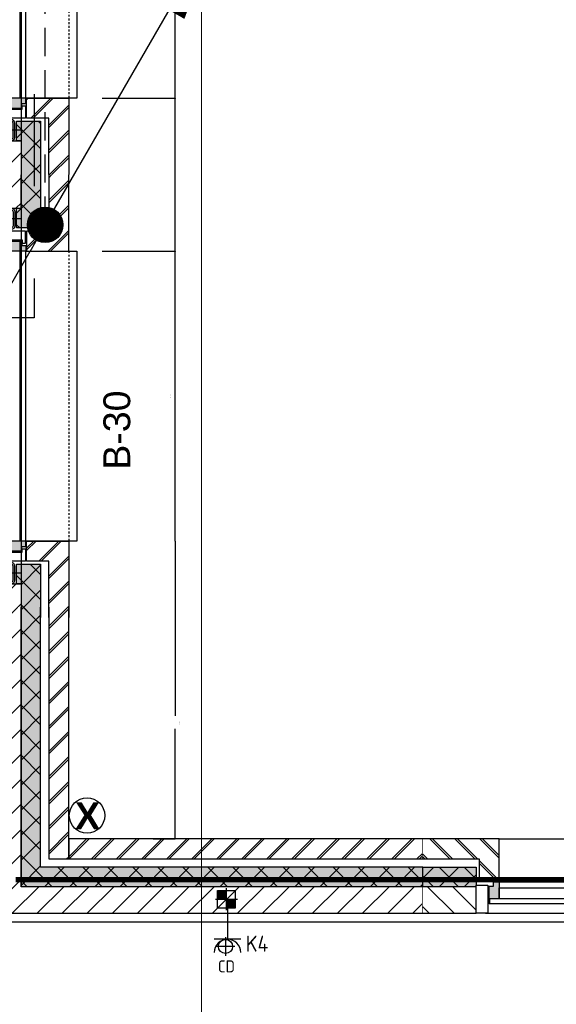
# Model space of a CAD drawing. Header units: millimetres. Extents: x -38031 to 110605, y -30229 to 92226.
# Tile 80 of 256: x 19582 to 22615, y 24967 to 30525. Entities that reach past the tile are written whole.
import ezdxf
from ezdxf.enums import TextEntityAlignment as Align

# ---------------------------------------------------------------- set-up
doc = ezdxf.new("R2010")
doc.units = ezdxf.units.MM
doc.header["$LTSCALE"] = 50
doc.set_wipeout_variables(frame=1)
for name, pattern in [('HIDDEN', [9.525, 6.35, -3.175]), ('HIDDEN2', [4.7625, 3.175, -1.5875]), ('STYLE_01', [0.41664, 0.20828, -0.20836]), ('STYLE_07', [1.875, 0.625, -0.20828, 0.625, -0.20836, 0.06943, -0.13893])]:
    doc.linetypes.add(name, pattern=pattern)
for name, color, linetype in [('AL$1A---_ALGEMEEN', 8, 'Continuous'), ('AL------_MAATV', 200, 'Continuous'), ('AL------_SPARING', 2, 'Continuous'), ('AM$1A---_ARCERING', 8, 'Continuous'), ('AT$1A---_TEKST025', 8, 'Continuous'), ('AT$1A---_TEKST100', 8, 'Continuous'), ('BOUWKUNDIG', 8, 'Continuous'), ('brandscheiding', 5, 'HIDDEN'), ('EL6121--', 3, 'Continuous'), ('EL6222--', 3, 'Continuous')]:
    doc.layers.add(name, color=color, linetype=linetype)
doc.layers.add('stramien', color=1, linetype='Continuous', lineweight=15)
doc.styles.add('Arial', font='ARIAL.TTF')
doc.styles.add('Arial (bold)', font='ARIALBD.TTF')
doc.styles.add('BURO-018', font='iso.shx', dxfattribs={"height": 90})
doc.dimstyles.new('VyA', dxfattribs={"dimtxt": 2.272868, "dimasz": 2.120801, "dimexe": 1.5, "dimexo": 1.59, "dimgap": 0.5, "dimtad": 1, "dimdec": 0, "dimzin": 11, "dimtxsty": 'Arial', "dimblk": 'VW_SLASH', "dimcen": 0, "dimdle": 1, "dimazin": 0, "dimtfac": 0.8, "dimtdec": 0, "dimtix": 1, "dimtmove": 0, "dimatfit": 0, "dimldrblk": 'VW_FILLEDARROW', "dimfxl": 0, "dimfrac": 2, "dimtolj": 1, "dimtzin": 11, "dimarcsym": 0})
pattern_1 = [(135, (0, 0), (70.7107, 70.7107), []), (45, (299.34, -299.34), (70.7107, -70.7107), [])]
pattern_2 = [(45, (0, 0), (70.7107, -70.7107), []), (45, (7.07, -7.07), (70.7107, -70.7107), [])]
pattern_3 = [(45, (0, 0), (70.7107, -70.7107), [])]
pattern_4 = [(45, (0, 0), (1.41421356, -1.41421356), []), (45, (0.1414, -0.1414), (1.41421356, -1.41421356), [])]

# ---------------------------------------------------------------- blocks, each defined once
blk = doc.blocks.new('111304')
at = {"color": 0, "linetype": 'Continuous'}
for p, q in [((-1.5, 4.5), (1.5, 4.5)), ((0, 1), (0, 4.5))]:
    blk.add_line(p, q, dxfattribs=at)
blk.add_arc((0, 6), 1.5, 180, 0, dxfattribs=at)
at = {"color": 0, "linetype": 'Continuous', "style": 'BURO-018'}
for tag, p in [('E_GKAST', (0, 11.5)), ('E_GROEP', (0, 8.5)), ('E_SGROEP', (4.5, 8.5))]:
    blk.add_attdef(tag, text='', height=1.8, dxfattribs=at).set_placement(p, align=Align.MIDDLE)
at = {"color": 0, "linetype": 'Continuous', "style": 'BURO-018', "flags": 1}
for tag, p in [('E_VERMCODE', (13, 8.5)), ('E_MATCODE', (0, 0))]:
    blk.add_attdef(tag, text='', height=1.8, dxfattribs=at).set_placement(p, align=Align.MIDDLE)
blk = doc.blocks.new('E00170')
at = {"color": 0, "linetype": 'Continuous'}
for q in [(5, 8.66), (-5, -8.66)]:
    blk.add_line((0, 0), q, dxfattribs=at)
for points in [[(5, 8.66, 0, 1, 0), (3.5, 6.062, 1, 1, 0)], [(-5, -8.66, 0, 1, 0), (-3.5, -6.062, 1, 1, 0)]]:
    blk.add_lwpolyline(points, format="xyseb", dxfattribs=at)
at = {"color": 0, "const_width": 0.5}
blk.add_lwpolyline([(-0.25, 0, 1), (0.25, 0, 1)], format="xyb", close=True, dxfattribs=at)
at = {"color": 0, "linetype": 'Continuous'}
blk.add_circle((0, 0), 0.5, dxfattribs=at)
blk = doc.blocks.new('Centraaldoos')
at = {"color": 1, "linetype": 'Continuous'}
for p, q in [((-2, 0), (2, 0)), ((0, -2), (0, 2))]:
    blk.add_line(p, q, dxfattribs=at)
at = {"color": 0, "linetype": 'Continuous'}
blk.add_circle((0, 0), 1.5, dxfattribs=at)
at = {"color": 0, "linetype": 'Continuous', "style": 'BURO-018'}
blk.add_attdef('AL_POSNR', text='', height=1.8, dxfattribs=at).set_placement((0, 3), align=Align.CENTER)
at = {"color": 0, "linetype": 'Continuous', "style": 'BURO-018', "flags": 1}
blk.add_attdef('AL_OMS', (0, 0), '', height=1.8, dxfattribs=at)
at = {"layer": 'AL------_MAATV', "style": 'BURO-018'}
blk.add_text('CD', height=2.531, rotation=180, dxfattribs=at).set_placement((1.61, 5.48))
blk = doc.blocks.new('Sparing 100x100')
at = {"color": 1, "linetype": 'Continuous'}
for p, q in [((0, -2.5), (0, 2.5)), ((-2.5, 0), (2.5, 0))]:
    blk.add_line(p, q, dxfattribs=at)
at = {"color": 0, "linetype": 'Continuous'}
for p, q in [((-2, 2), (2, 2)), ((-2, -2), (-2, 2)), ((2, 2), (2, -2)), ((2, -2), (-2, -2))]:
    blk.add_line(p, q, dxfattribs=at)
for points in [[(-2, 2), (0, 2), (-2, 0), (0, 0)], [(0, 0), (2, 0), (0, -2), (2, -2)]]:
    blk.add_solid(points, dxfattribs=at)
at = {"color": 0, "linetype": 'Continuous', "style": 'BURO-018'}
blk.add_attdef('AL_POSNR', text='', height=1.8, dxfattribs=at).set_placement((0, 3), align=Align.CENTER)
at = {"color": 0, "linetype": 'Continuous', "style": 'BURO-018', "flags": 1}
blk.add_attdef('AL_OMS', (0, 0), '', height=1.8, dxfattribs=at)
blk = doc.blocks.new('st.k-120x120')
at = {"layer": 'AM$1A---_ARCERING', "linetype": 'Continuous', "lineweight": 0}
h = blk.add_hatch(color=256, dxfattribs=at)
edge = h.paths.add_edge_path()
edge.add_line((-40, -60), (40, -60))
edge.add_arc((40, -40), 20, 270, 360)
edge.add_line((60, -40), (60, 40))
edge.add_arc((40, 40), 20, 0, 90)
edge.add_line((40, 60), (-40, 60))
edge.add_arc((-40, 40), 20, 90, 180)
edge.add_line((-60, 40), (-60, -40))
edge.add_arc((-40, -40), 20, 180, 270)
edge = h.paths.add_edge_path(flags=16)
edge.add_line((-40, -50), (40, -50))
edge.add_arc((40, -40), 10, 270, 360)
edge.add_line((50, -40), (50, 40))
edge.add_arc((40, 40), 10, 0, 90)
edge.add_line((40, 50), (-40, 50))
edge.add_arc((-40, 40), 10, 90, 180)
edge.add_line((-50, 40), (-50, -40))
edge.add_arc((-40, -40), 10, 180, 270)
at = {"layer": 'AL$1A---_ALGEMEEN', "color": 0}
for p, q in [((0, 100), (0, -100)), ((-100, 0), (100, 0))]:
    blk.add_line(p, q, dxfattribs=at)
at = {"layer": 'AL$1A---_ALGEMEEN', "color": 0, "flags": 128}
blk.add_lwpolyline([(-40, -60), (40, -60, 0.414214), (60, -40), (60, 40, 0.414214), (40, 60), (-40, 60, 0.414214), (-60, 40), (-60, -40, 0.414214), (-40, -60, 0.414214)], format="xyb", dxfattribs=at)
blk.add_lwpolyline([(-40, -50), (40, -50, 0.414214), (50, -40), (50, 40, 0.414214), (40, 50), (-40, 50, 0.414214), (-50, 40), (-50, -40, 0.414214)], format="xyb", close=True, dxfattribs=at)
blk = doc.blocks.new('zijdetail kozijn midden')
at = {"color": 0}
blk.add_wipeout([(113, -117), (63, -117), (63, -25), (44, -25), (44, -7), (113, -7), (113, -25), (113, -57), (113, -71.9)], dxfattribs=at).dxf.layer = 'AL$1A---_ALGEMEEN'
at = {"layer": 'AM$1A---_ARCERING', "linetype": 'Continuous', "lineweight": 0}
blk.add_hatch(color=256, dxfattribs=at).paths.add_polyline_path([(54.2, -100), (54.2, -128), (56, -128), (56, -28), (31, -28), (31, -5), (0, -5), (0, -100), (22, -100)])
at = {"layer": 'AL$1A---_ALGEMEEN', "color": 0}
for points in [[(54.2, -100), (54.2, -128), (56, -128), (56, -28), (31, -28), (31, -5), (0, -5), (0, -100), (22, -100)], [(113, -117), (63, -117), (63, -25), (44, -25), (44, -7), (113, -7), (113, -25), (113, -57), (113, -71.9)]]:
    blk.add_lwpolyline(points, close=True, dxfattribs=at)
blk = doc.blocks.new('31x_alu-1e-mk125a-p')
at = {"layer": 'AM$1A---_ARCERING', "linetype": 'Continuous', "lineweight": 0}
for points in [[(-160, 1767), (-270, 1767), (-295, 1767), (-295, 1878.5), (-270, 1878.5), (-270, 2068.5), (-160, 2068.5)], [(-270, -241.5), (-295, -241.5), (-295, -130), (-270, -130), (-160, -130), (-160, -431.5), (-270, -431.5)]]:
    blk.add_hatch(color=256, dxfattribs=at).paths.add_polyline_path(points)
at = {"layer": 'AM$1A---_ARCERING', "linetype": 'Continuous', "lineweight": 5}
h = blk.add_hatch(dxfattribs=at)
h.set_pattern_fill('ISOLATIE', color=256, style=0, pattern_type=2)
h.set_pattern_definition(pattern_1)
h.paths.add_polyline_path([(-160, 1767), (-270, 1767), (-295, 1767), (-295, 1878.5), (-270, 1878.5), (-270, 2068.5), (-160, 2068.5)])
h = blk.add_hatch(dxfattribs=at)
h.set_pattern_fill('ISOLATIE', color=256, style=0, pattern_type=2)
h.set_pattern_definition(pattern_1)
h.paths.add_polyline_path([(-270, -241.5), (-295, -241.5), (-295, -130), (-270, -130), (-160, -130), (-160, -431.5), (-270, -431.5)])
at = {"layer": 'AL$1A---_ALGEMEEN', "color": 0}
for p, q in [((-160, 2068.5), (-160, 1767)), ((-420, -113), (-420, 1750)), ((-420, 1750), (-355, 1750)), ((-355, -113), (-420, -113)), ((-270, -431.5), (-270, -241.5))]:
    blk.add_line(p, q, dxfattribs=at)
at = {"layer": 'AL$1A---_ALGEMEEN', "color": 0, "flags": 128}
for points in [[(-160, 1767), (-270, 1767), (-295, 1767), (-295, 1878.5), (-270, 1878.5), (-270, 2068.5)], [(-270, -241.5), (-295, -241.5), (-295, -130), (-270, -130), (-160, -130), (-160, -431.5)]]:
    blk.add_lwpolyline(points, dxfattribs=at)
at = {"layer": 'AL$1A---_ALGEMEEN', "color": 0}
for points in [[(-276, 1705), (-276, 0), (-338, 0), (-338, 1705)], [(-243, 1637), (45, 1637), (45, 0), (-243, 0)]]:
    blk.add_lwpolyline(points, close=True, dxfattribs=at)
at = {"color": 0}
for points in [[(-270, 1878.5), (-270, 2068.5), (-420, 2068.5), (-420, 1878.5)], [(-238, 1637), (0, 1637), (0, 2068.5), (-113, 2068.5), (-113, 1750), (-238, 1750)], [(-238, 0), (0, 0), (0, -431.5), (-113, -431.5), (-113, -113), (-238, -113)], [(-270, -241.5), (-270, -431.5), (-420, -431.5), (-420, -241.5)]]:
    blk.add_wipeout(points, dxfattribs=at).dxf.layer = 'AL$1A---_ALGEMEEN'
at = {"layer": 'AM$1A---_ARCERING', "linetype": 'Continuous', "lineweight": 5}
h = blk.add_hatch(dxfattribs=at)
h.set_pattern_fill('KALKZANDSTEEN', color=256, style=0, pattern_type=2)
h.set_pattern_definition(pattern_3)
h.paths.add_polyline_path([(-270, 1878.5), (-270, 2068.5), (-420, 2068.5), (-420, 1878.5)])
h = blk.add_hatch(dxfattribs=at)
h.set_pattern_fill('BAKSTEEN', color=256, style=0, pattern_type=2)
h.set_pattern_definition(pattern_2)
h.paths.add_polyline_path([(-238, 1637), (0, 1637), (0, 2068.5), (-113, 2068.5), (-113, 1750), (-238, 1750)])
h = blk.add_hatch(dxfattribs=at)
h.set_pattern_fill('BAKSTEEN', color=256, style=0, pattern_type=2)
h.set_pattern_definition(pattern_2)
h.paths.add_polyline_path([(-238, 0), (0, 0), (0, -431.5), (-113, -431.5), (-113, -113), (-238, -113)])
h = blk.add_hatch(dxfattribs=at)
h.set_pattern_fill('KALKZANDSTEEN', color=256, style=0, pattern_type=2)
h.set_pattern_definition(pattern_3)
h.paths.add_polyline_path([(-270, -241.5), (-270, -431.5), (-420, -431.5), (-420, -241.5)])
at = {"layer": 'AL$1A---_ALGEMEEN', "color": 0}
for p, q in [((-270, 1878.5), (-270, 2068.5)), ((-270, -241.5), (-270, -431.5))]:
    blk.add_line(p, q, dxfattribs=at)
at = {"layer": 'AL$1A---_ALGEMEEN', "color": 0, "linetype": 'STYLE_01'}
blk.add_line((0, 1637), (0, 0), dxfattribs=at)
at = {"layer": 'AL$1A---_ALGEMEEN', "color": 0, "flags": 128}
for points in [[(-420, 2068.5), (-420, 1878.5), (-270, 1878.5)], [(-238, 1637), (0, 1637), (0, 2068.5)], [(-113, 2068.5), (-113, 1750), (-238, 1750), (-238, 1637)], [(-238, 0), (0, 0), (0, -431.5)], [(-113, -431.5), (-113, -113), (-238, -113), (-238, 0)], [(-420, -431.5), (-420, -241.5), (-270, -241.5)]]:
    blk.add_lwpolyline(points, dxfattribs=at)
at = {"layer": 'AL$1A---_ALGEMEEN', "color": 0, "xscale": -1, "rotation": 270}
blk.add_blockref('st.k-120x120', (-365, 1818.5), dxfattribs=at)
at = {"layer": 'AL$1A---_ALGEMEEN', "color": 0, "rotation": 270}
blk.add_blockref('st.k-120x120', (-365, -181.5), dxfattribs=at)
blk.add_blockref('zijdetail kozijn midden', (-238, 0), dxfattribs=at)
at = {"layer": 'AL$1A---_ALGEMEEN', "color": 0}
for p, q in [((-366, -54.2), (-366, 1691.2)), ((-243, 0), (-243, 1637))]:
    blk.add_line(p, q, dxfattribs=at)
at = {"layer": 'AL$1A---_ALGEMEEN', "color": 0, "xscale": -1, "rotation": 270}
blk.add_blockref('zijdetail kozijn midden', (-238, 1637), dxfattribs=at)
at = {"layer": 'AL$1A---_ALGEMEEN', "color": 0}
blk.add_line((-270, 2068.5), (-270, -431.5), dxfattribs=at)
blk = doc.blocks.new('zijdetail kozijn 2kops')
at = {"color": 0}
blk.add_wipeout([(-63, 420), (-130, 420), (-130, 262), (-63, 262)], dxfattribs=at).dxf.layer = 'AL$1A---_ALGEMEEN'
at = {"layer": 'AM$1A---_ARCERING', "linetype": 'Continuous', "lineweight": 0}
blk.add_hatch(color=256, dxfattribs=at).paths.add_polyline_path([(-54.2, 338), (-54.2, 366), (-56, 366), (-56, 266), (-31, 266), (-31, 243), (0, 243), (0, 338), (-22, 338)])
at = {"layer": 'AL$1A---_ALGEMEEN', "color": 0}
for points in [[(-63, 420), (-130, 420), (-130, 262), (-63, 262)], [(-54.2, 338), (-54.2, 366), (-56, 366), (-56, 266), (-31, 266), (-31, 243), (0, 243), (0, 338), (-22, 338)]]:
    blk.add_lwpolyline(points, close=True, dxfattribs=at)
blk = doc.blocks.new('31x_alu-1e-mk115-p')
at = {"layer": 'AM$1A---_ARCERING', "linetype": 'Continuous', "lineweight": 0}
for points in [[(-160, 2068.5), (-160, 1767), (-270, 1767), (-270, 2068.5)], [(-160, -431.5), (-160, -130), (-270, -130), (-270, -431.5)]]:
    blk.add_hatch(color=256, dxfattribs=at).paths.add_polyline_path(points)
at = {"layer": 'AM$1A---_ARCERING', "linetype": 'Continuous', "lineweight": 5}
h = blk.add_hatch(dxfattribs=at)
h.set_pattern_fill('ISOLATIE', color=256, style=0, pattern_type=2)
h.set_pattern_definition(pattern_1)
edge = h.paths.add_edge_path()
edge.add_line((-160, 2068.5), (-160, 1767))
edge.add_line((-160, 1767), (-270, 1767))
edge.add_line((-270, 1767), (-270, 2068.5))
h = blk.add_hatch(dxfattribs=at)
h.set_pattern_fill('ISOLATIE', color=256, style=0, pattern_type=2)
h.set_pattern_definition(pattern_1)
edge = h.paths.add_edge_path()
edge.add_line((-160, -431.5), (-160, -130))
edge.add_line((-160, -130), (-270, -130))
edge.add_line((-270, -130), (-270, -431.5))
at = {"layer": 'AL$1A---_ALGEMEEN', "color": 0}
for p, q in [((-420, 1715), (-420, -115)), ((0, 1637), (0, 0))]:
    blk.add_line(p, q, dxfattribs=at)
for points in [[(-160, 2068.5), (-160, 1767), (-270, 1767), (-270, 2068.5)], [(-160, -431.5), (-160, -130), (-270, -130), (-270, -431.5)]]:
    blk.add_lwpolyline(points, dxfattribs=at)
at = {"color": 0}
blk.add_wipeout([(-276, 1637), (-276, 0), (-338, 0), (-338, 1637)], dxfattribs=at).dxf.layer = 'AL$1A---_ALGEMEEN'
at = {"layer": 'AL$1A---_ALGEMEEN', "color": 0}
blk.add_lwpolyline([(-276, 1637), (-276, 0), (-338, 0), (-338, 1637)], close=True, dxfattribs=at)
at = {"color": 0}
for points in [[(-270, 1767), (-270, 2068.5), (-420, 2068.5), (-420, 1767)], [(-238, 1637), (0, 1637), (0, 2068.5), (-113, 2068.5), (-113, 1750), (-238, 1750)], [(-238, 0), (0, 0), (0, -431.5), (-113, -431.5), (-113, -113), (-238, -113)], [(-270, -130), (-270, -431.5), (-420, -431.5), (-420, -130)]]:
    blk.add_wipeout(points, dxfattribs=at).dxf.layer = 'AL$1A---_ALGEMEEN'
at = {"layer": 'AM$1A---_ARCERING', "linetype": 'Continuous', "lineweight": 5}
h = blk.add_hatch(dxfattribs=at)
h.set_pattern_fill('KALKZANDSTEEN', color=256, style=0, pattern_type=2)
h.set_pattern_definition(pattern_3)
h.paths.add_polyline_path([(-270, 1767), (-270, 2068.5), (-420, 2068.5), (-420, 1767)])
h = blk.add_hatch(dxfattribs=at)
h.set_pattern_fill('BAKSTEEN', color=256, style=0, pattern_type=2)
h.set_pattern_definition(pattern_2)
h.paths.add_polyline_path([(-238, 1637), (0, 1637), (0, 2068.5), (-113, 2068.5), (-113, 1750), (-238, 1750)])
h = blk.add_hatch(dxfattribs=at)
h.set_pattern_fill('BAKSTEEN', color=256, style=0, pattern_type=2)
h.set_pattern_definition(pattern_2)
h.paths.add_polyline_path([(-238, 0), (0, 0), (0, -431.5), (-113, -431.5), (-113, -113), (-238, -113)])
h = blk.add_hatch(dxfattribs=at)
h.set_pattern_fill('KALKZANDSTEEN', color=256, style=0, pattern_type=2)
h.set_pattern_definition(pattern_3)
h.paths.add_polyline_path([(-270, -130), (-270, -431.5), (-420, -431.5), (-420, -130)])
at = {"layer": 'AL$1A---_ALGEMEEN', "color": 0}
for p, q in [((-270, 1767), (-270, 2068.5)), ((-270, -130), (-270, -431.5))]:
    blk.add_line(p, q, dxfattribs=at)
at = {"layer": 'AL$1A---_ALGEMEEN', "color": 0, "flags": 128}
for points in [[(-420, 2068.5), (-420, 1767), (-270, 1767)], [(-238, 1637), (0, 1637), (0, 2068.5)], [(-113, 2068.5), (-113, 1750), (-238, 1750), (-238, 1637)], [(-238, 0), (0, 0), (0, -431.5)], [(-113, -431.5), (-113, -113), (-238, -113), (-238, 0)], [(-420, -431.5), (-420, -130), (-270, -130)]]:
    blk.add_lwpolyline(points, dxfattribs=at)
at = {"layer": 'AL$1A---_ALGEMEEN', "color": 0, "xscale": -1, "rotation": 90}
blk.add_blockref('zijdetail kozijn 2kops', (0, 1637), dxfattribs=at)
at = {"layer": 'AL$1A---_ALGEMEEN', "color": 0, "rotation": 90}
blk.add_blockref('zijdetail kozijn 2kops', (0, 0), dxfattribs=at)
at = {"layer": 'AL$1A---_ALGEMEEN', "color": 0}
for p, q in [((-366, -54.2), (-366, 1691.2)), ((-243, 1637), (-243, 0))]:
    blk.add_line(p, q, dxfattribs=at)
blk = doc.blocks.new('21x_zaagwerk')
at = {"layer": 'AL$1A---_ALGEMEEN', "color": 0}
blk.add_circle((0, 0), 100, dxfattribs=at)
at = {"layer": 'AT$1A---_TEKST100', "insert": (-67.8, 73.6), "char_height": 151.525, "attachment_point": 1, "line_spacing_factor": 0.967741, "style": 'Arial (bold)'}
blk.add_mtext('{\\C256;\\lX}', dxfattribs=at)
blk = doc.blocks.new('txt- B-30')
at = {"color": 0}
blk.add_wipeout([(-223.5, -118.5), (223.5, -118.5), (223.5, 124.9), (-223.5, 124.9)], dxfattribs=at).dxf.layer = 'AL$1A---_ALGEMEEN'
at = {"layer": 'AT$1A---_TEKST100', "insert": (0, -112.2), "char_height": 151.525, "attachment_point": 8, "line_spacing_factor": 0.967741, "style": 'Arial'}
blk.add_mtext('{\\C256;\\lB-30}', dxfattribs=at)
blk = doc.blocks.new('VW_SLASH')
at = {"layer": 'AL$1A---_ALGEMEEN', "color": 0, "linetype": 'ByBlock', "lineweight": -2}
blk.add_line((0, 0), (-1, 0), dxfattribs=at)
at = {"layer": 'AL$1A---_ALGEMEEN', "color": 0, "linetype": 'ByBlock', "lineweight": 5}
blk.add_line((0.5, 0.5), (-0.5, -0.5), dxfattribs=at)
blk = doc.blocks.new('*D961')
at = {"layer": 'AL$1A---_ALGEMEEN', "color": 0, "lineweight": -2}
for p, q in [((-35900.8, -991.4), (-35900.8, 641.4)), ((-35899.2, 643.5), (-35899.3, 643.5)), ((-35899.2, -993.5), (-35899.3, -993.5))]:
    blk.add_line(p, q, dxfattribs=at)
at = {"layer": 'AL$1A---_ALGEMEEN', "color": 0, "lineweight": -2, "xscale": 2.12080078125, "yscale": 2.12080078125, "zscale": 2.12080078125}
for p, rotation in [((-35900.8, 643.5), 90), ((-35900.8, -993.5), 270)]:
    blk.add_blockref('VW_SLASH', p, dxfattribs=dict(at, rotation=rotation))
at = {"layer": 'AT$1A---_TEKST025', "insert": (-35927, -175), "char_height": 2.273, "attachment_point": 5, "rotation": 90, "style": 'Arial'}
blk.add_mtext('\\A1;13K-37=81850', dxfattribs=at)
blk = doc.blocks.new('VW_FILLEDARROW')
at = {"layer": 'AL$1A---_ALGEMEEN', "color": 0, "lineweight": -2}
blk.add_solid([(0, 0), (0.5, 0.5), (0.5, -0.5)], dxfattribs=at)
blk = doc.blocks.new('*D965')
at = {"layer": 'AL$1A---_ALGEMEEN', "color": 0, "lineweight": -2}
for p, q in [((-36313.2, 3143.5), (-35899.3, 3143.5)), ((-35900.8, 1508.6), (-35900.8, 3141.4)), ((-36313.2, 1506.5), (-35899.3, 1506.5))]:
    blk.add_line(p, q, dxfattribs=at)
at = {"layer": 'AL$1A---_ALGEMEEN', "color": 0, "lineweight": -2, "xscale": 2.12080078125, "yscale": 2.12080078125, "zscale": 2.12080078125}
for p, rotation in [((-35900.8, 3143.5), 90), ((-35900.8, 1506.5), 270)]:
    blk.add_blockref('VW_SLASH', p, dxfattribs=dict(at, rotation=rotation))
at = {"layer": 'AT$1A---_TEKST025', "insert": (-35927, 2325), "char_height": 2.273, "attachment_point": 5, "rotation": 90, "style": 'Arial'}
blk.add_mtext('\\A1;13K+V=81850', dxfattribs=at)
blk = doc.blocks.new('*D966')
at = {"layer": 'AL$1A---_ALGEMEEN', "color": 0, "lineweight": -2}
for p, q in [((-36313.2, 1506.5), (-35899.3, 1506.5)), ((-35900.8, 645.6), (-35900.8, 1504.4)), ((-36313.2, 643.5), (-35899.3, 643.5))]:
    blk.add_line(p, q, dxfattribs=at)
at = {"layer": 'AL$1A---_ALGEMEEN', "color": 0, "lineweight": -2, "xscale": 2.12080078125, "yscale": 2.12080078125, "zscale": 2.12080078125}
for p, rotation in [((-35900.8, 1506.5), 90), ((-35900.8, 643.5), 270)]:
    blk.add_blockref('VW_SLASH', p, dxfattribs=dict(at, rotation=rotation))
at = {"layer": 'AT$1A---_TEKST025', "insert": (-35927, 1075), "char_height": 2.273, "attachment_point": 5, "rotation": 90, "style": 'Arial'}
blk.add_mtext('\\A1;7K-V=43150', dxfattribs=at)
blk = doc.blocks.new('*D972')
at = {"layer": 'AL$1A---_ALGEMEEN', "color": 0, "lineweight": -2}
for p, q in [((-35900.8, -995.6), (-35900.8, -1980.3)), ((-35899.2, -993.5), (-35899.3, -993.5)), ((-35900.8, -2672.9), (-35900.8, -2054.2)), ((-36025.2, -2675), (-35899.3, -2675))]:
    blk.add_line(p, q, dxfattribs=at)
at = {"layer": 'AL$1A---_ALGEMEEN', "color": 0, "lineweight": -2, "xscale": 2.12080078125, "yscale": 2.12080078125, "zscale": 2.12080078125}
for p, rotation in [((-35900.8, -993.5), 90), ((-35900.8, -2675), 270)]:
    blk.add_blockref('VW_SLASH', p, dxfattribs=dict(at, rotation=rotation))
at = {"layer": 'AT$1A---_TEKST025', "insert": (-35875.8, -2017.3), "char_height": 2.273, "attachment_point": 5, "rotation": 90, "style": 'Arial'}
blk.add_mtext('\\A1;13K+56,5=84075', dxfattribs=at)
blk = doc.blocks.new('Group-140')
at = {"layer": 'AL$1A---_ALGEMEEN', "color": 0}
for base, p1, p2, override, picture, middle in [((-35900.8123, 3143.5), (-36314.8123, 1506.5), (-36314.8123, 3143.5), {"dimtxt": 2.272868, "dimgap": 25, "dimlfac": 50, "dimpost": '13K+V=<>', "dimtxsty": 'Arial', "dimtmove": 2}, '*D965', (-35926.9735, 2325)), ((-35900.8123, 1506.5), (-36314.8123, 643.5), (-36314.8123, 1506.5), {"dimtxt": 2.272868, "dimgap": 25, "dimlfac": 50, "dimpost": '7K-V=<>', "dimtxsty": 'Arial', "dimtmove": 2}, '*D966', (-35926.9735, 1075)), ((-35900.8123, 643.5), (-35900.8123, -993.5), (-35900.8123, 643.5), {"dimtxt": 2.272868, "dimgap": 25, "dimlfac": 50, "dimpost": '13K-37=<>', "dimtxsty": 'Arial', "dimtmove": 2}, '*D961', (-35926.9735, -175))]:
    dim = blk.add_linear_dim(base=base, p1=p1, p2=p2, angle=90, dimstyle='VyA', override=override, dxfattribs=at)
    dim.commit()
    dim.dimension.update_dxf_attribs({"geometry": picture, "text_midpoint": middle})
dim = blk.add_linear_dim(base=(-35900.8123, -993.5), p1=(-36026.8123, -2675), p2=(-35900.8123, -993.5), angle=90, dimstyle='VyA', override={"dimtxt": 2.272868, "dimgap": 25, "dimdec": 1, "dimlfac": 50, "dimpost": '13K+56,5=<>', "dimtxsty": 'Arial', "dimtmove": 2}, dxfattribs=at)
dim.commit()
dim.dimension.update_dxf_attribs({"geometry": '*D972', "text_midpoint": (-35875.8123, -2017.2503), "dimtype": 128})
blk = doc.blocks.new('200254 W 211 30-06-2008')
at = {"layer": 'AM$1A---_ARCERING', "linetype": 'Continuous', "lineweight": 0}
blk.add_hatch(color=256, dxfattribs=at).paths.add_polyline_path([(19471.95, 3530.75), (19428.75, 3530.75), (19428.75, 3560.12), (19426.55, 3560.12), (19426.55, 3528.55), (19471.95, 3528.55)])
at = {"layer": 'AM$1A---_ARCERING', "linetype": 'Continuous', "lineweight": 5}
h = blk.add_hatch(dxfattribs=at)
h.set_pattern_fill('ISOLATIE', color=256, style=0, pattern_type=2)
h.set_pattern_definition([(135, (0, 0), (1.41421356, 1.41421356), []), (45, (5.9868, -5.9868), (1.41421356, -1.41421356), [])])
h.paths.add_polyline_path([(19471.95, 3530.75), (19428.75, 3530.75), (19428.75, 3560.12), (19426.55, 3560.12), (19426.55, 3528.55), (19471.95, 3528.55)])
at = {"layer": 'AL$1A---_ALGEMEEN', "flags": 128}
for points in [[(19426.55, 3560.12), (19426.55, 3528.55), (19471.95, 3528.55), (19471.95, 3530.75)], [(19471.95, 3530.75), (19428.75, 3530.75), (19428.75, 3560.12)]]:
    blk.add_lwpolyline(points, dxfattribs=at)
at = {"layer": 'AL$1A---_ALGEMEEN'}
blk.add_lwpolyline([(19293.82, 3483.94), (19294.43, 3483.94), (19619.78, 3483.94), (19619.78, 3524.55), (19244.95, 3524.55), (19244.95, 3429.84), (19293.43, 3429.84), (19293.43, 3483.94)], close=True, dxfattribs=at)
at = {"layer": 'AL$1A---_ALGEMEEN', "xscale": 0.02, "yscale": 0.02, "zscale": 0.02, "rotation": 90}
blk.add_blockref('txt- B-30', (19436.69, 3580.1), dxfattribs=at)
at = {"layer": 'AL$1A---_ALGEMEEN', "xscale": 0.02, "yscale": 0.02, "zscale": 0.02}
blk.add_blockref('31x_alu-1e-mk125a-p', (19431.95, 3567.58), dxfattribs=at)
blk.add_blockref('31x_alu-1e-mk125a-p', (19431.95, 3617.58), dxfattribs=at)
blk.add_wipeout([(19471.95, 3528.55), (19426.55, 3528.55), (19426.55, 3560.12), (19423.55, 3560.12), (19423.55, 3525.55), (19471.95, 3525.55)]).dxf.layer = 'AL$1A---_ALGEMEEN'
at = {"layer": 'AM$1A---_ARCERING', "linetype": 'Continuous', "lineweight": 5}
h = blk.add_hatch(dxfattribs=at)
h.set_pattern_fill('KALKZANDSTEEN', color=256, style=0, pattern_type=2)
h.set_pattern_definition([(45, (0, 0), (1.41421356, -1.41421356), [])])
h.paths.add_polyline_path([(19471.95, 3528.55), (19426.55, 3528.55), (19426.55, 3560.12), (19423.55, 3560.12), (19423.55, 3525.55), (19471.95, 3525.55)])
at = {"layer": 'AL$1A---_ALGEMEEN', "linetype": 'STYLE_01'}
blk.add_lwpolyline([(19424.05, 3805.53), (19428.05, 3805.53), (19428.05, 3592.78), (19424.05, 3592.78)], close=True, dxfattribs=at)
at = {"layer": 'AL$1A---_ALGEMEEN', "flags": 128}
for points in [[(19423.55, 3560.12), (19423.55, 3525.55), (19471.95, 3525.55), (19471.95, 3528.55)], [(19471.95, 3528.55), (19426.55, 3528.55), (19426.55, 3560.12)]]:
    blk.add_lwpolyline(points, dxfattribs=at)
blk.add_wipeout([(19431.95, 3538.73), (19431.95, 3560.12), (19429.69, 3560.12), (19429.69, 3531.69), (19431.95, 3531.69), (19431.95, 3533.97)]).dxf.layer = 'AL$1A---_ALGEMEEN'
at = {"layer": 'AM$1A---_ARCERING', "linetype": 'Continuous', "lineweight": 5}
h = blk.add_hatch(dxfattribs=at)
h.set_pattern_fill('BAKSTEEN', color=256, style=0, pattern_type=2)
h.set_pattern_definition(pattern_4)
h.paths.add_polyline_path([(19431.95, 3538.73), (19431.95, 3560.12), (19429.69, 3560.12), (19429.69, 3531.69), (19431.95, 3531.69), (19431.95, 3533.97)])
at = {"layer": 'AL$1A---_ALGEMEEN'}
blk.add_line((19431.95, 3538.73), (19431.95, 3560.12), dxfattribs=at)
at = {"layer": 'AL$1A---_ALGEMEEN', "flags": 128}
blk.add_lwpolyline([(19429.69, 3560.12), (19429.69, 3531.69), (19431.95, 3531.69), (19431.95, 3533.97), (19431.95, 3538.73)], dxfattribs=at)
at = {"layer": 'AL$1A---_ALGEMEEN', "xscale": 0.02, "yscale": 0.02, "zscale": 0.02}
blk.add_blockref('21x_zaagwerk', (19434.01, 3536.59), dxfattribs=at)
blk.add_wipeout([(19431.95, 3533.95), (19431.95, 3531.69), (19471.95, 3531.69), (19471.95, 3533.95), (19456.79, 3533.95), (19431.99, 3533.95)]).dxf.layer = 'AL$1A---_ALGEMEEN'
at = {"layer": 'AM$1A---_ARCERING', "linetype": 'Continuous', "lineweight": 5}
h = blk.add_hatch(dxfattribs=at)
h.set_pattern_fill('BAKSTEEN', color=256, style=0, pattern_type=2)
h.set_pattern_definition(pattern_4)
h.paths.add_polyline_path([(19431.95, 3533.95), (19431.95, 3531.69), (19471.95, 3531.69), (19471.95, 3533.95), (19456.79, 3533.95), (19431.99, 3533.95)])
at = {"layer": 'AL$1A---_ALGEMEEN'}
blk.add_lwpolyline([(19431.95, 3533.95), (19431.95, 3531.69), (19471.95, 3531.69), (19471.95, 3533.95), (19456.79, 3533.95), (19431.99, 3533.95)], close=True, dxfattribs=at)
at = {"layer": 'stramien', "linetype": 'STYLE_07', "ltscale": 50}
blk.add_line((19446.95, 2737.41), (19446.95, 3963.01), dxfattribs=at)
at = {"layer": 'AL$1A---_ALGEMEEN', "xscale": 0.02, "yscale": 0.02, "zscale": 0.02}
blk.add_blockref('Group-140', (20161.97, 3587.45), dxfattribs=at)
at = {"layer": 'AL$1A---_ALGEMEEN', "xscale": 0.02, "yscale": 0.02, "zscale": 0.02, "rotation": 90}
blk.add_blockref('31x_alu-1e-mk115-p', (19513.32, 3533.95), dxfattribs=at)

msp = doc.modelspace()

# ---------------------------------------------------------------- block references
at = {"layer": 'BOUWKUNDIG', "xscale": 50, "yscale": 50, "zscale": 50}
msp.add_blockref('200254 W 211 30-06-2008', (-951737.5, -150797.3), dxfattribs=at)

# ---------------------------------------------------------------- next in the draw order: linework, layer by layer
at = {"layer": 'brandscheiding', "const_width": 30}
msp.add_lwpolyline([(29360, 25670), (19560, 25670)], dxfattribs=at)
at = {"layer": 'EL6121--', "color": 5, "linetype": 'HIDDEN2'}
msp.add_line((19726.8, 29366.9), (19726.8, 46394.5), dxfattribs=at)

# ---------------------------------------------------------------- next in the draw order: block references
at = {"layer": 'AL------_SPARING', "xscale": 25, "yscale": 25, "zscale": 25}
msp.add_blockref('Sparing 100x100', (20750.7, 25559.7), dxfattribs=at)
at = {"layer": 'AL------_SPARING', "xscale": 26.66666666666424, "yscale": 26.66666666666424, "zscale": 26.66666666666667, "rotation": 180}
msp.add_blockref('Centraaldoos', (20745.4, 25293.1), dxfattribs=at)
at = {"layer": 'EL6121--', "xscale": 200, "yscale": 200, "zscale": 200}
msp.add_blockref('E00170', (19726.5, 29366.4), dxfattribs=at)
at = {"layer": 'EL6222--'}
ref = msp.add_blockref('111304', (20757, 25558.4), dxfattribs=dict(at, xscale=50, yscale=50, zscale=50, rotation=180))
ref.add_attrib('E_GROEP', 'K4', dxfattribs={"layer": '0', "color": 1, "linetype": 'Continuous', "height": 90, "style": 'BURO-018'}).set_placement((20923.5, 25308.9), align=Align.MIDDLE)

doc.saveas('drawing.dxf')
